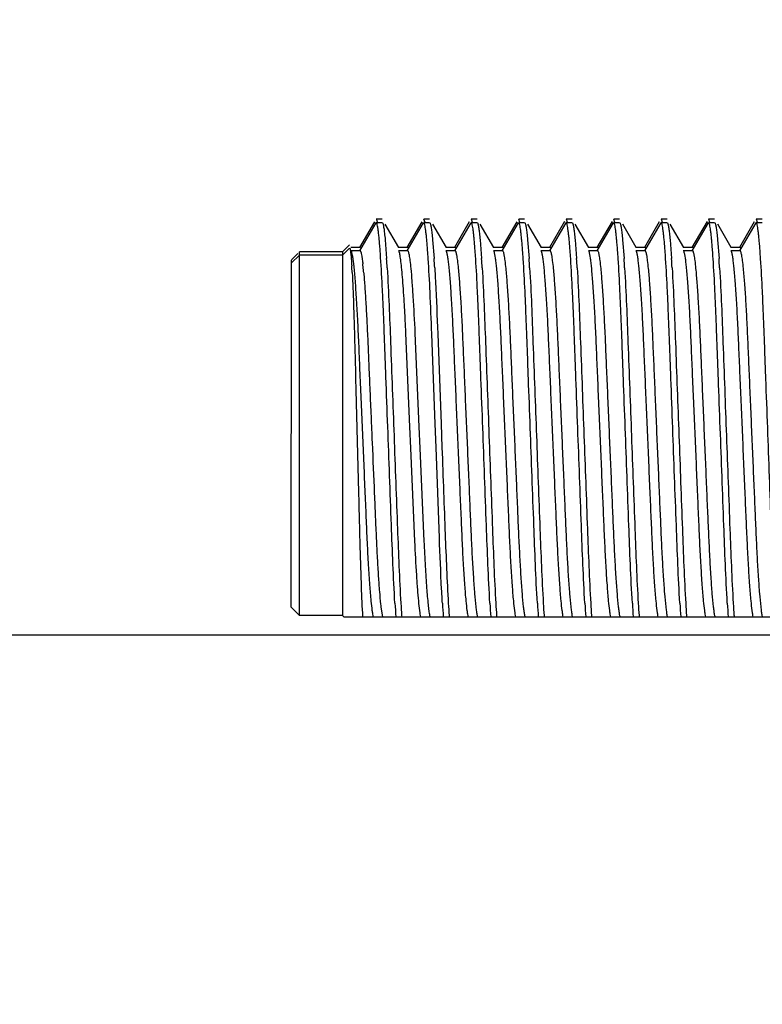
# Model space of a CAD drawing. Header units: inches. Extents: x 0 to 34, y 0 to 22.
# Tile 3 of 60: x 11.492 to 11.927, y 3.748 to 4.324. Entities that reach past the tile are written whole.
import ezdxf

# ---------------------------------------------------------------- set-up
doc = ezdxf.new("R2010")
doc.units = ezdxf.units.IN
doc.header["$LTSCALE"] = 1.87
doc.header["$MEASUREMENT"] = 0
doc.layers.get('0').update_dxf_attribs({"linetype": 'CONTINUOUS'})
doc.layers.add('DIMENSIONS', color=7, linetype='CONTINUOUS')
doc.styles.get("Standard").update_dxf_attribs({"font": 'txt', "width": 0.8})
doc.dimstyles.new('DIMSTYLE_1', dxfattribs={"dimtxt": 0.125, "dimasz": 0.18, "dimexe": 0.125, "dimexo": 0.0625, "dimgap": 0.0625, "dimtad": 0, "dimtih": 1, "dimtoh": 1, "dimdec": 3, "dimzin": 4, "dimdsep": 46, "dimtxsty": 'STANDARD', "dimblk": '_FILLED', "dimblk1": '_FILLED', "dimblk2": '_FILLED', "dimcen": 0.09, "dimadec": 0, "dimazin": 0, "dimtp": 0.01, "dimtm": 0.01, "dimtfac": 1, "dimtdec": 3, "dimtofl": 0, "dimtmove": 0, "dimatfit": 3, "dimldrblk": '_FILLED', "dimfxl": 1, "dimtolj": 1, "dimtzin": 4, "dimarcsym": 0})

# ---------------------------------------------------------------- blocks, each defined once
blk = doc.blocks.new('_FILLED')
at = {"color": 0, "linetype": 'BYBLOCK'}
blk.add_solid([(0, 0), (-1, 0.1736), (-1, -0.1736)], dxfattribs=at)
blk = doc.blocks.new('*D16')
at = {"layer": 'DIMENSIONS', "color": 2, "linetype": 'CONTINUOUS'}
for p, q in [((10.55219, 3.96419), (10.55219, 4.32419)), ((18.09765, 3.96419), (10.42719, 3.96419)), ((11.98984, 3.47294), (10.42719, 3.47294)), ((10.55219, 3.47294), (10.55219, 3.11294))]:
    blk.add_line(p, q, dxfattribs=at)
at = {"layer": 'DIMENSIONS', "color": 2, "linetype": 'CONTINUOUS', "xscale": 0.18, "yscale": 0.18, "zscale": 0.18}
for p, rotation in [((10.55219, 3.96419), 270), ((10.55219, 3.47294), 90)]:
    blk.add_blockref('_FILLED', p, dxfattribs=dict(at, rotation=rotation))
at = {"layer": 'DIMENSIONS', "color": 2, "linetype": 'CONTINUOUS', "insert": (10.55219, 3.78106), "char_height": 0.125, "width": 1.225, "attachment_point": 2, "line_spacing_factor": 0.9}
blk.add_mtext('.491{\\Ftxt.shx;\\W1.000000;\\H0.125000; }[12.48]', dxfattribs=at)

msp = doc.modelspace()

# ---------------------------------------------------------------- linework, layer by layer
at = {"color": 7, "linetype": 'CONTINUOUS'}
for p, q in [((11.70058, 4.20544), (11.69101, 4.18891)), ((11.69972, 4.20594), (11.69103, 4.19091)), ((11.70081, 4.20565), (11.70426, 4.20565)), ((11.70082, 4.20765), (11.70427, 4.20765)), ((11.71407, 4.19091), (11.70611, 4.20468)), ((11.72835, 4.20544), (11.71879, 4.18891)), ((11.7275, 4.20594), (11.7188, 4.19091)), ((11.72859, 4.20565), (11.73204, 4.20565)), ((11.7286, 4.20765), (11.73205, 4.20765)), ((11.72935, 4.20566), (11.72875, 4.20756)), ((11.74185, 4.19091), (11.73388, 4.20468)), ((11.75613, 4.20544), (11.74657, 4.18891)), ((11.75527, 4.20594), (11.74658, 4.19091)), ((11.75636, 4.20565), (11.75981, 4.20565)), ((11.75638, 4.20765), (11.75983, 4.20765)), ((11.75713, 4.20566), (11.75653, 4.20756)), ((11.76963, 4.19091), (11.76166, 4.20468)), ((11.78391, 4.20544), (11.77434, 4.18891)), ((11.78305, 4.20594), (11.77436, 4.19091)), ((11.78414, 4.20565), (11.78759, 4.20565)), ((11.78416, 4.20765), (11.78761, 4.20765)), ((11.78491, 4.20566), (11.78431, 4.20756)), ((11.7974, 4.19091), (11.78944, 4.20468)), ((11.81169, 4.20544), (11.80212, 4.18891)), ((11.81098, 4.20619), (11.80214, 4.19091)), ((11.81192, 4.20565), (11.81537, 4.20565)), ((11.81193, 4.20765), (11.81538, 4.20765)), ((11.81268, 4.20566), (11.81208, 4.20756)), ((11.82518, 4.19091), (11.81722, 4.20468)), ((11.83946, 4.20544), (11.8299, 4.18891)), ((11.83876, 4.20619), (11.82991, 4.19091)), ((11.8397, 4.20565), (11.84315, 4.20565)), ((11.83971, 4.20765), (11.84316, 4.20765)), ((11.84046, 4.20566), (11.83986, 4.20756)), ((11.85296, 4.19091), (11.845, 4.20468)), ((11.86724, 4.20544), (11.85768, 4.18891)), ((11.86639, 4.20594), (11.85769, 4.19091)), ((11.86748, 4.20565), (11.87093, 4.20565)), ((11.86749, 4.20765), (11.87094, 4.20765)), ((11.86824, 4.20566), (11.86764, 4.20756)), ((11.88074, 4.19091), (11.87277, 4.20468)), ((11.89502, 4.20544), (11.88546, 4.18891)), ((11.89431, 4.20619), (11.88547, 4.19091)), ((11.89525, 4.20565), (11.8987, 4.20565)), ((11.89527, 4.20765), (11.89872, 4.20765)), ((11.89602, 4.20566), (11.89542, 4.20756)), ((11.90851, 4.19091), (11.90055, 4.20468)), ((11.9228, 4.20544), (11.91323, 4.18891)), ((11.92194, 4.20594), (11.91325, 4.19091)), ((11.92303, 4.20565), (11.92648, 4.20565)), ((11.92305, 4.20765), (11.92649, 4.20765)), ((11.9238, 4.20566), (11.92319, 4.20756)), ((11.68521, 4.19255), (11.68107, 4.18841)), ((11.70603, 4.19548), (11.70689, 4.18446)), ((11.73381, 4.19547), (11.73467, 4.18444)), ((11.76159, 4.19547), (11.76244, 4.18444)), ((11.78937, 4.19547), (11.79022, 4.18444)), ((11.81715, 4.19547), (11.818, 4.18444)), ((11.84492, 4.19547), (11.84578, 4.18444)), ((11.8727, 4.19547), (11.87356, 4.18444)), ((11.90048, 4.19547), (11.90133, 4.18444)), ((11.65487, 4.18741), (11.65115, 4.18369)), ((11.65586, 3.97578), (11.65587, 4.18834)), ((11.68107, 4.18841), (11.65587, 4.18841)), ((11.6852, 4.19055), (11.68106, 4.18641)), ((11.68107, 4.18841), (11.68106, 3.97578)), ((11.68601, 4.18915), (11.69128, 4.18915)), ((11.68602, 4.19115), (11.6913, 4.19115)), ((11.69128, 4.18916), (11.69175, 4.18844)), ((11.6913, 4.19116), (11.69164, 4.19078)), ((11.69164, 4.19078), (11.69177, 4.19044)), ((11.71378, 4.18915), (11.71906, 4.18915)), ((11.7138, 4.19115), (11.71907, 4.19115)), ((11.74156, 4.18915), (11.74684, 4.18915)), ((11.74158, 4.19115), (11.74685, 4.19115)), ((11.76934, 4.18915), (11.77462, 4.18915)), ((11.76935, 4.19115), (11.77463, 4.19115)), ((11.79712, 4.18915), (11.80239, 4.18915)), ((11.79713, 4.19115), (11.80241, 4.19115)), ((11.8249, 4.18915), (11.83017, 4.18915)), ((11.82491, 4.19115), (11.83019, 4.19115)), ((11.85267, 4.18915), (11.85795, 4.18915)), ((11.85269, 4.19115), (11.85796, 4.19115)), ((11.88045, 4.18915), (11.88573, 4.18915)), ((11.88047, 4.19115), (11.88574, 4.19115)), ((11.90823, 4.18915), (11.9135, 4.18915)), ((11.90824, 4.19115), (11.91352, 4.19115)), ((11.65586, 4.18641), (11.65113, 4.18169)), ((11.65113, 3.98051), (11.65115, 4.18361)), ((11.68106, 4.18641), (11.65586, 4.18641)), ((11.72051, 4.08605), (11.71815, 4.14089)), ((11.72343, 4.14089), (11.72579, 4.08605)), ((11.73528, 4.08773), (11.73332, 4.14053)), ((11.73677, 4.14053), (11.73873, 4.08773)), ((11.72105, 4.07355), (11.72051, 4.08605)), ((11.72579, 4.08605), (11.72633, 4.07355)), ((11.7358, 4.0739), (11.73528, 4.08773)), ((11.73873, 4.08773), (11.73925, 4.0739)), ((11.7234, 4.01916), (11.72105, 4.07355)), ((11.72633, 4.07355), (11.72868, 4.01916)), ((11.73776, 4.02117), (11.7358, 4.0739)), ((11.65586, 3.97578), (11.65113, 3.98051)), ((11.70352, 3.98077), (11.70421, 3.97581)), ((11.68106, 3.97578), (11.65586, 3.97578)), ((11.68188, 3.97496), (11.68106, 3.97578)), ((11.68188, 3.97496), (11.97819, 3.97496)), ((11.70421, 3.97581), (11.70438, 3.97496)), ((11.71565, 3.97572), (11.71571, 3.97496)), ((11.73199, 3.97582), (11.73216, 3.97496)), ((11.74343, 3.97572), (11.74348, 3.97496)), ((11.75977, 3.97582), (11.75994, 3.97496)), ((11.77121, 3.97572), (11.77126, 3.97496)), ((11.78754, 3.97582), (11.78771, 3.97496)), ((11.79899, 3.97572), (11.79904, 3.97496)), ((11.81532, 3.97582), (11.81549, 3.97496)), ((11.82676, 3.97572), (11.82682, 3.97496)), ((11.8431, 3.97582), (11.84327, 3.97496)), ((11.85454, 3.97572), (11.85459, 3.97496)), ((11.87088, 3.97582), (11.87105, 3.97496)), ((11.88232, 3.97572), (11.88237, 3.97496)), ((11.89865, 3.97582), (11.89882, 3.97496)), ((11.9101, 3.97572), (11.91015, 3.97496)), ((11.92643, 3.97582), (11.9266, 3.97496))]:
    msp.add_line(p, q, dxfattribs=at)
for centre, radius, start, end in [((11.11654, 4.14558), 0.58818, 3.85823, 4.17255), ((11.14479, 4.14557), 0.58771, 3.79183, 4.26674), ((11.17257, 4.14557), 0.58771, 3.79183, 4.26674), ((11.20035, 4.14557), 0.58771, 3.79183, 4.26674), ((11.22813, 4.14557), 0.58771, 3.79183, 4.26674), ((11.2559, 4.14557), 0.58771, 3.79183, 4.26674), ((11.28368, 4.14557), 0.58771, 3.79183, 4.26674), ((11.31146, 4.14557), 0.58771, 3.79183, 4.26674), ((11.33924, 4.14557), 0.58771, 3.79183, 4.26674), ((11.52027, 4.16177), 0.17378, 5.92686, 6.46494), ((10.93625, 4.13334), 0.77233, 3.39166, 3.79485), ((10.96316, 4.13329), 0.7732, 3.39041, 3.79324), ((10.99094, 4.13329), 0.7732, 3.39041, 3.79324), ((11.01871, 4.13329), 0.7732, 3.39041, 3.79324), ((11.04649, 4.13329), 0.7732, 3.39041, 3.79324), ((11.07427, 4.13329), 0.7732, 3.39041, 3.79324), ((11.10205, 4.13329), 0.7732, 3.39041, 3.79324), ((11.12982, 4.13329), 0.7732, 3.39041, 3.79324), ((11.29061, 4.15547), 0.39664, 3.29818, 3.56938), ((11.19078, 4.14967), 0.49664, 3.07029, 3.3037), ((11.44465, 4.15392), 0.24981, 5.08032, 5.92732), ((11.87978, 4.00089), 0.17741, 185.99113, 186.51401), ((12.40041, 4.02369), 0.68988, 183.39122, 184.05039), ((12.47607, 4.02833), 0.76223, 183.42192, 183.95787), ((12.42747, 4.02364), 0.68916, 183.39438, 184.05053), ((12.50382, 4.02833), 0.76221, 183.422, 183.95787), ((12.45525, 4.02364), 0.68916, 183.39438, 184.05053), ((12.5316, 4.02833), 0.76221, 183.422, 183.95787), ((12.48303, 4.02364), 0.68916, 183.39438, 184.05053), ((12.55937, 4.02833), 0.76221, 183.422, 183.95787), ((12.51081, 4.02364), 0.68916, 183.39438, 184.05053), ((12.58715, 4.02833), 0.76221, 183.422, 183.95787), ((12.53858, 4.02364), 0.68916, 183.39438, 184.05053), ((12.61493, 4.02833), 0.76221, 183.422, 183.95787), ((12.56636, 4.02364), 0.68916, 183.39438, 184.05053), ((12.64271, 4.02833), 0.76221, 183.422, 183.95787), ((12.59414, 4.02364), 0.68916, 183.39438, 184.05053), ((12.67048, 4.02833), 0.76221, 183.422, 183.95787), ((12.2451, 4.00598), 0.55318, 183.00363, 183.215)]:
    msp.add_arc(centre, radius, start, end, dxfattribs=at)
for points, knots in [([(11.70317, 4.18838), (11.70307, 4.18965), (11.70289, 4.19204), (11.7026, 4.19539), (11.70231, 4.19828), (11.70203, 4.2007), (11.70175, 4.20263), (11.70149, 4.20408), (11.70126, 4.20497), (11.70106, 4.20543), (11.70096, 4.20557), (11.7009, 4.20561)], [0, 0, 0, 0, 0.218823, 0.411948, 0.578617, 0.718195, 0.830184, 0.914264, 0.97043, 0.98832, 1, 1, 1, 1]), ([(11.70157, 4.20566), (11.70152, 4.20592), (11.70143, 4.20637), (11.70127, 4.20696), (11.70111, 4.20736), (11.70099, 4.20756), (11.70092, 4.20761)], [0, 0, 0, 0, 0.377804, 0.668632, 0.874064, 1, 1, 1, 1]), ([(11.70449, 4.20544), (11.70457, 4.20531), (11.70471, 4.20494), (11.70489, 4.20427), (11.70507, 4.20337), (11.70535, 4.20171), (11.70568, 4.19905), (11.70591, 4.19677), (11.70603, 4.19548)], [0, 0, 0, 0, 0.04628, 0.114804, 0.206018, 0.319981, 0.615635, 1, 1, 1, 1]), ([(11.73087, 4.1893), (11.73079, 4.19047), (11.73061, 4.19268), (11.73034, 4.19578), (11.73007, 4.19847), (11.7298, 4.20074), (11.72954, 4.20258), (11.72929, 4.20397), (11.72907, 4.20486), (11.72888, 4.20534), (11.72879, 4.20551), (11.72874, 4.20556)], [0, 0, 0, 0, 0.214085, 0.403705, 0.5682, 0.707012, 0.819699, 0.905972, 0.965794, 0.985968, 1, 1, 1, 1]), ([(11.73227, 4.20544), (11.73235, 4.20531), (11.73249, 4.20494), (11.73266, 4.20427), (11.73285, 4.20337), (11.73313, 4.2017), (11.73346, 4.19904), (11.73369, 4.19676), (11.73381, 4.19547)], [0, 0, 0, 0, 0.046261, 0.114772, 0.20598, 0.319941, 0.615608, 1, 1, 1, 1]), ([(11.75865, 4.1893), (11.75856, 4.19047), (11.75839, 4.19268), (11.75812, 4.19578), (11.75785, 4.19847), (11.75758, 4.20074), (11.75732, 4.20258), (11.75706, 4.20397), (11.75685, 4.20486), (11.75666, 4.20534), (11.75657, 4.20551), (11.75651, 4.20556)], [0, 0, 0, 0, 0.214085, 0.403705, 0.5682, 0.707012, 0.819699, 0.905972, 0.965794, 0.985968, 1, 1, 1, 1]), ([(11.76005, 4.20544), (11.76013, 4.20531), (11.76026, 4.20494), (11.76044, 4.20427), (11.76063, 4.20337), (11.7609, 4.2017), (11.76124, 4.19904), (11.76147, 4.19676), (11.76159, 4.19547)], [0, 0, 0, 0, 0.046261, 0.114772, 0.20598, 0.319941, 0.615608, 1, 1, 1, 1]), ([(11.78643, 4.1893), (11.78634, 4.19047), (11.78617, 4.19268), (11.78589, 4.19578), (11.78562, 4.19847), (11.78536, 4.20074), (11.78509, 4.20258), (11.78484, 4.20397), (11.78462, 4.20486), (11.78444, 4.20534), (11.78434, 4.20551), (11.78429, 4.20556)], [0, 0, 0, 0, 0.214085, 0.403705, 0.5682, 0.707012, 0.819699, 0.905972, 0.965794, 0.985968, 1, 1, 1, 1]), ([(11.78783, 4.20544), (11.7879, 4.20531), (11.78804, 4.20494), (11.78822, 4.20427), (11.7884, 4.20337), (11.78868, 4.2017), (11.78902, 4.19904), (11.78925, 4.19676), (11.78937, 4.19547)], [0, 0, 0, 0, 0.046261, 0.114772, 0.20598, 0.319941, 0.615608, 1, 1, 1, 1]), ([(11.81421, 4.1893), (11.81412, 4.19047), (11.81395, 4.19268), (11.81367, 4.19578), (11.8134, 4.19847), (11.81313, 4.20074), (11.81287, 4.20258), (11.81262, 4.20397), (11.8124, 4.20486), (11.81222, 4.20534), (11.81212, 4.20551), (11.81207, 4.20556)], [0, 0, 0, 0, 0.214085, 0.403705, 0.5682, 0.707012, 0.819699, 0.905972, 0.965794, 0.985968, 1, 1, 1, 1]), ([(11.8156, 4.20544), (11.81568, 4.20531), (11.81582, 4.20494), (11.816, 4.20427), (11.81618, 4.20337), (11.81646, 4.2017), (11.81679, 4.19904), (11.81702, 4.19676), (11.81715, 4.19547)], [0, 0, 0, 0, 0.046261, 0.114772, 0.20598, 0.319941, 0.615608, 1, 1, 1, 1]), ([(11.84199, 4.1893), (11.8419, 4.19047), (11.84172, 4.19268), (11.84145, 4.19578), (11.84118, 4.19847), (11.84091, 4.20074), (11.84065, 4.20258), (11.8404, 4.20397), (11.84018, 4.20486), (11.83999, 4.20534), (11.8399, 4.20551), (11.83985, 4.20556)], [0, 0, 0, 0, 0.214085, 0.403705, 0.5682, 0.707012, 0.819699, 0.905972, 0.965794, 0.985968, 1, 1, 1, 1]), ([(11.84338, 4.20544), (11.84346, 4.20531), (11.8436, 4.20494), (11.84378, 4.20427), (11.84396, 4.20337), (11.84424, 4.2017), (11.84457, 4.19904), (11.8448, 4.19676), (11.84492, 4.19547)], [0, 0, 0, 0, 0.046261, 0.114772, 0.20598, 0.319941, 0.615608, 1, 1, 1, 1]), ([(11.86976, 4.1893), (11.86968, 4.19047), (11.8695, 4.19268), (11.86923, 4.19578), (11.86896, 4.19847), (11.86869, 4.20074), (11.86843, 4.20258), (11.86817, 4.20397), (11.86796, 4.20486), (11.86777, 4.20534), (11.86768, 4.20551), (11.86763, 4.20556)], [0, 0, 0, 0, 0.214085, 0.403705, 0.5682, 0.707012, 0.819699, 0.905972, 0.965794, 0.985968, 1, 1, 1, 1]), ([(11.87116, 4.20544), (11.87124, 4.20531), (11.87137, 4.20494), (11.87155, 4.20427), (11.87174, 4.20337), (11.87201, 4.2017), (11.87235, 4.19904), (11.87258, 4.19676), (11.8727, 4.19547)], [0, 0, 0, 0, 0.046261, 0.114772, 0.20598, 0.319941, 0.615608, 1, 1, 1, 1]), ([(11.89754, 4.1893), (11.89745, 4.19047), (11.89728, 4.19268), (11.89701, 4.19578), (11.89673, 4.19847), (11.89647, 4.20074), (11.89621, 4.20258), (11.89595, 4.20397), (11.89574, 4.20486), (11.89555, 4.20534), (11.89545, 4.20551), (11.8954, 4.20556)], [0, 0, 0, 0, 0.214085, 0.403705, 0.5682, 0.707012, 0.819699, 0.905972, 0.965794, 0.985968, 1, 1, 1, 1]), ([(11.89894, 4.20544), (11.89901, 4.20531), (11.89915, 4.20494), (11.89933, 4.20427), (11.89952, 4.20337), (11.89979, 4.2017), (11.90013, 4.19904), (11.90036, 4.19676), (11.90048, 4.19547)], [0, 0, 0, 0, 0.046261, 0.114772, 0.20598, 0.319941, 0.615608, 1, 1, 1, 1]), ([(11.92532, 4.1893), (11.92523, 4.19047), (11.92506, 4.19268), (11.92478, 4.19578), (11.92451, 4.19847), (11.92424, 4.20074), (11.92398, 4.20258), (11.92373, 4.20397), (11.92351, 4.20486), (11.92333, 4.20534), (11.92323, 4.20551), (11.92318, 4.20556)], [0, 0, 0, 0, 0.214085, 0.403705, 0.5682, 0.707012, 0.819699, 0.905972, 0.965794, 0.985968, 1, 1, 1, 1]), ([(11.68536, 4.19049), (11.68543, 4.19038), (11.68553, 4.19004), (11.68566, 4.18941), (11.68579, 4.18851), (11.68593, 4.18734), (11.68607, 4.18591), (11.68627, 4.18349), (11.6864, 4.18154), (11.68649, 4.18016)], [0, 0, 0, 0, 0.037111, 0.099274, 0.186855, 0.299808, 0.437934, 0.600935, 1, 1, 1, 1]), ([(11.69789, 3.98417), (11.69759, 3.98725), (11.69703, 3.99421), (11.6963, 4.00561), (11.69562, 4.01883), (11.69498, 4.03354), (11.6943, 4.04961), (11.69356, 4.06678), (11.6928, 4.08454), (11.69205, 4.10216), (11.69132, 4.11894), (11.69068, 4.1345), (11.69002, 4.14865), (11.68942, 4.15953), (11.68889, 4.16737), (11.68851, 4.17246), (11.68813, 4.17692), (11.68775, 4.1807), (11.68738, 4.18377), (11.68702, 4.18613), (11.68672, 4.18765), (11.68647, 4.1885), (11.68635, 4.18881), (11.68628, 4.18893)], [0, 0, 0, 0, 0.045263, 0.102076, 0.167072, 0.238774, 0.317337, 0.402241, 0.490073, 0.577241, 0.660063, 0.735623, 0.804915, 0.867172, 0.894899, 0.919859, 0.941727, 0.960303, 0.975415, 0.987017, 0.995175, 0.997994, 1, 1, 1, 1]), ([(11.69175, 4.18844), (11.69187, 4.1881), (11.69209, 4.18724), (11.69237, 4.18571), (11.69267, 4.18369), (11.69285, 4.18218), (11.69295, 4.18134)], [0, 0, 0, 0, 0.150976, 0.366849, 0.649432, 1, 1, 1, 1]), ([(11.71815, 4.14089), (11.71801, 4.144), (11.71772, 4.15003), (11.71724, 4.15868), (11.71674, 4.1665), (11.71623, 4.17331), (11.71572, 4.17896), (11.71528, 4.1829), (11.71492, 4.1854), (11.71468, 4.18678), (11.71445, 4.18783), (11.71428, 4.18842), (11.71418, 4.18865)], [0, 0, 0, 0, 0.194744, 0.377247, 0.541827, 0.684886, 0.803975, 0.896708, 0.93274, 0.961905, 0.984261, 1, 1, 1, 1]), ([(11.71906, 4.18915), (11.71915, 4.18915), (11.71929, 4.18901), (11.71941, 4.18878), (11.71958, 4.18835), (11.71978, 4.18762), (11.72013, 4.18588), (11.72056, 4.18286), (11.72085, 4.18021), (11.72101, 4.17867)], [0, 0, 0, 0, 0.025234, 0.046225, 0.073982, 0.151196, 0.258725, 0.566939, 1, 1, 1, 1]), ([(11.71907, 4.19115), (11.71918, 4.19115), (11.71934, 4.19095), (11.71948, 4.19066), (11.71955, 4.19044), (11.71959, 4.19031)], [0, 0, 0, 0, 0.325801, 0.613739, 1, 1, 1, 1]), ([(11.75344, 3.98421), (11.75314, 3.98727), (11.75259, 3.99415), (11.75187, 4.00542), (11.75119, 4.01843), (11.75057, 4.0329), (11.74989, 4.0487), (11.74917, 4.06563), (11.74842, 4.08315), (11.74767, 4.10058), (11.74695, 4.11728), (11.74629, 4.13279), (11.74567, 4.14696), (11.74497, 4.15959), (11.74434, 4.16906), (11.74381, 4.17557), (11.74343, 4.17953), (11.74306, 4.18281), (11.74271, 4.18539), (11.74236, 4.18726), (11.74211, 4.18828), (11.74196, 4.18865)], [0, 0, 0, 0, 0.044964, 0.101161, 0.165401, 0.235671, 0.313278, 0.397061, 0.48387, 0.570096, 0.652584, 0.728635, 0.797443, 0.860255, 0.913868, 0.936463, 0.95595, 0.972112, 0.984821, 0.994092, 1, 1, 1, 1]), ([(11.74684, 4.18915), (11.74693, 4.18915), (11.74707, 4.18901), (11.74719, 4.18878), (11.74736, 4.18835), (11.74755, 4.18762), (11.74791, 4.18588), (11.74834, 4.18286), (11.74863, 4.18021), (11.74878, 4.17867)], [0, 0, 0, 0, 0.025234, 0.046225, 0.073982, 0.151196, 0.258725, 0.566939, 1, 1, 1, 1]), ([(11.74685, 4.19115), (11.74696, 4.19115), (11.74712, 4.19095), (11.74725, 4.19066), (11.74733, 4.19044), (11.74737, 4.19031)], [0, 0, 0, 0, 0.325801, 0.613739, 1, 1, 1, 1]), ([(11.78122, 3.98421), (11.78092, 3.98727), (11.78037, 3.99415), (11.77965, 4.00542), (11.77897, 4.01843), (11.77835, 4.0329), (11.77767, 4.0487), (11.77694, 4.06563), (11.77619, 4.08315), (11.77545, 4.10058), (11.77473, 4.11728), (11.77407, 4.13279), (11.77345, 4.14696), (11.77275, 4.15959), (11.77212, 4.16906), (11.77158, 4.17557), (11.77121, 4.17953), (11.77084, 4.18281), (11.77048, 4.18539), (11.77014, 4.18726), (11.76989, 4.18828), (11.76974, 4.18865)], [0, 0, 0, 0, 0.044964, 0.101161, 0.165401, 0.235671, 0.313278, 0.397061, 0.48387, 0.570096, 0.652584, 0.728635, 0.797443, 0.860255, 0.913868, 0.936463, 0.95595, 0.972112, 0.984821, 0.994092, 1, 1, 1, 1]), ([(11.77462, 4.18915), (11.77471, 4.18915), (11.77485, 4.18901), (11.77496, 4.18878), (11.77513, 4.18835), (11.77533, 4.18762), (11.77569, 4.18588), (11.77612, 4.18286), (11.77641, 4.18021), (11.77656, 4.17867)], [0, 0, 0, 0, 0.025234, 0.046225, 0.073982, 0.151196, 0.258725, 0.566939, 1, 1, 1, 1]), ([(11.77463, 4.19115), (11.77474, 4.19115), (11.7749, 4.19095), (11.77503, 4.19066), (11.77511, 4.19044), (11.77515, 4.19031)], [0, 0, 0, 0, 0.325801, 0.613739, 1, 1, 1, 1]), ([(11.80899, 3.98421), (11.8087, 3.98727), (11.80814, 3.99415), (11.80742, 4.00542), (11.80675, 4.01843), (11.80613, 4.0329), (11.80545, 4.0487), (11.80472, 4.06563), (11.80397, 4.08315), (11.80323, 4.10058), (11.80251, 4.11728), (11.80185, 4.13279), (11.80122, 4.14696), (11.80053, 4.15959), (11.79989, 4.16906), (11.79936, 4.17557), (11.79899, 4.17953), (11.79862, 4.18281), (11.79826, 4.18539), (11.79792, 4.18726), (11.79767, 4.18828), (11.79752, 4.18865)], [0, 0, 0, 0, 0.044964, 0.101161, 0.165401, 0.235671, 0.313278, 0.397061, 0.48387, 0.570096, 0.652584, 0.728635, 0.797443, 0.860255, 0.913868, 0.936463, 0.95595, 0.972112, 0.984821, 0.994092, 1, 1, 1, 1]), ([(11.80239, 4.18915), (11.80248, 4.18915), (11.80262, 4.18901), (11.80274, 4.18878), (11.80291, 4.18835), (11.80311, 4.18762), (11.80347, 4.18588), (11.8039, 4.18286), (11.80419, 4.18021), (11.80434, 4.17867)], [0, 0, 0, 0, 0.025234, 0.046225, 0.073982, 0.151196, 0.258725, 0.566939, 1, 1, 1, 1]), ([(11.80241, 4.19115), (11.80252, 4.19115), (11.80268, 4.19095), (11.80281, 4.19066), (11.80289, 4.19044), (11.80293, 4.19031)], [0, 0, 0, 0, 0.325801, 0.613739, 1, 1, 1, 1]), ([(11.83677, 3.98421), (11.83647, 3.98727), (11.83592, 3.99415), (11.8352, 4.00542), (11.83452, 4.01843), (11.8339, 4.0329), (11.83323, 4.0487), (11.8325, 4.06563), (11.83175, 4.08315), (11.831, 4.10058), (11.83029, 4.11728), (11.82963, 4.13279), (11.829, 4.14696), (11.82831, 4.15959), (11.82767, 4.16906), (11.82714, 4.17557), (11.82677, 4.17953), (11.8264, 4.18281), (11.82604, 4.18539), (11.8257, 4.18726), (11.82545, 4.18828), (11.8253, 4.18865)], [0, 0, 0, 0, 0.044964, 0.101161, 0.165401, 0.235671, 0.313278, 0.397061, 0.48387, 0.570096, 0.652584, 0.728635, 0.797443, 0.860255, 0.913868, 0.936463, 0.95595, 0.972112, 0.984821, 0.994092, 1, 1, 1, 1]), ([(11.83017, 4.18915), (11.83026, 4.18915), (11.8304, 4.18901), (11.83052, 4.18878), (11.83069, 4.18835), (11.83089, 4.18762), (11.83124, 4.18588), (11.83167, 4.18286), (11.83196, 4.18021), (11.83212, 4.17867)], [0, 0, 0, 0, 0.025234, 0.046225, 0.073982, 0.151196, 0.258725, 0.566939, 1, 1, 1, 1]), ([(11.83019, 4.19115), (11.8303, 4.19115), (11.83045, 4.19095), (11.83059, 4.19066), (11.83066, 4.19044), (11.8307, 4.19031)], [0, 0, 0, 0, 0.325801, 0.613739, 1, 1, 1, 1]), ([(11.86455, 3.98421), (11.86425, 3.98727), (11.8637, 3.99415), (11.86298, 4.00542), (11.8623, 4.01843), (11.86168, 4.0329), (11.861, 4.0487), (11.86028, 4.06563), (11.85953, 4.08315), (11.85878, 4.10058), (11.85807, 4.11728), (11.8574, 4.13279), (11.85678, 4.14696), (11.85609, 4.15959), (11.85545, 4.16906), (11.85492, 4.17557), (11.85454, 4.17953), (11.85417, 4.18281), (11.85382, 4.18539), (11.85348, 4.18726), (11.85322, 4.18828), (11.85307, 4.18865)], [0, 0, 0, 0, 0.044964, 0.101161, 0.165401, 0.235671, 0.313278, 0.397061, 0.48387, 0.570096, 0.652584, 0.728635, 0.797443, 0.860255, 0.913868, 0.936463, 0.95595, 0.972112, 0.984821, 0.994092, 1, 1, 1, 1]), ([(11.85795, 4.18915), (11.85804, 4.18915), (11.85818, 4.18901), (11.8583, 4.18878), (11.85847, 4.18835), (11.85866, 4.18762), (11.85902, 4.18588), (11.85945, 4.18286), (11.85974, 4.18021), (11.85989, 4.17867)], [0, 0, 0, 0, 0.025234, 0.046225, 0.073982, 0.151196, 0.258725, 0.566939, 1, 1, 1, 1]), ([(11.85796, 4.19115), (11.85807, 4.19115), (11.85823, 4.19095), (11.85837, 4.19066), (11.85844, 4.19044), (11.85848, 4.19031)], [0, 0, 0, 0, 0.325801, 0.613739, 1, 1, 1, 1]), ([(11.89233, 3.98421), (11.89203, 3.98727), (11.89148, 3.99415), (11.89076, 4.00542), (11.89008, 4.01843), (11.88946, 4.0329), (11.88878, 4.0487), (11.88806, 4.06563), (11.8873, 4.08315), (11.88656, 4.10058), (11.88584, 4.11728), (11.88518, 4.13279), (11.88456, 4.14696), (11.88386, 4.15959), (11.88323, 4.16906), (11.88269, 4.17557), (11.88232, 4.17953), (11.88195, 4.18281), (11.88159, 4.18539), (11.88125, 4.18726), (11.881, 4.18828), (11.88085, 4.18865)], [0, 0, 0, 0, 0.044964, 0.101161, 0.165401, 0.235671, 0.313278, 0.397061, 0.48387, 0.570096, 0.652584, 0.728635, 0.797443, 0.860255, 0.913868, 0.936463, 0.95595, 0.972112, 0.984821, 0.994092, 1, 1, 1, 1]), ([(11.88573, 4.18915), (11.88582, 4.18915), (11.88596, 4.18901), (11.88608, 4.18878), (11.88625, 4.18835), (11.88644, 4.18762), (11.8868, 4.18588), (11.88723, 4.18286), (11.88752, 4.18021), (11.88767, 4.17867)], [0, 0, 0, 0, 0.025234, 0.046225, 0.073982, 0.151196, 0.258725, 0.566939, 1, 1, 1, 1]), ([(11.88574, 4.19115), (11.88585, 4.19115), (11.88601, 4.19095), (11.88614, 4.19066), (11.88622, 4.19044), (11.88626, 4.19031)], [0, 0, 0, 0, 0.325801, 0.613739, 1, 1, 1, 1]), ([(11.9201, 3.98421), (11.91981, 3.98727), (11.91926, 3.99415), (11.91854, 4.00542), (11.91786, 4.01843), (11.91724, 4.0329), (11.91656, 4.0487), (11.91583, 4.06563), (11.91508, 4.08315), (11.91434, 4.10058), (11.91362, 4.11728), (11.91296, 4.13279), (11.91233, 4.14696), (11.91164, 4.15959), (11.91101, 4.16906), (11.91047, 4.17557), (11.9101, 4.17953), (11.90973, 4.18281), (11.90937, 4.18539), (11.90903, 4.18726), (11.90878, 4.18828), (11.90863, 4.18865)], [0, 0, 0, 0, 0.044964, 0.101161, 0.165401, 0.235671, 0.313278, 0.397061, 0.48387, 0.570096, 0.652584, 0.728635, 0.797443, 0.860255, 0.913868, 0.936463, 0.95595, 0.972112, 0.984821, 0.994092, 1, 1, 1, 1]), ([(11.9135, 4.18915), (11.9136, 4.18915), (11.91373, 4.18901), (11.91385, 4.18878), (11.91402, 4.18835), (11.91422, 4.18762), (11.91458, 4.18588), (11.91501, 4.18286), (11.9153, 4.18021), (11.91545, 4.17867)], [0, 0, 0, 0, 0.025234, 0.046225, 0.073982, 0.151196, 0.258725, 0.566939, 1, 1, 1, 1]), ([(11.91352, 4.19115), (11.91363, 4.19115), (11.91379, 4.19095), (11.91392, 4.19066), (11.914, 4.19044), (11.91404, 4.19031)], [0, 0, 0, 0, 0.325801, 0.613739, 1, 1, 1, 1]), ([(11.71174, 3.98288), (11.71083, 3.99814), (11.70956, 4.03256), (11.70791, 4.07668), (11.70667, 4.11016), (11.70597, 4.12892), (11.70549, 4.14212), (11.70501, 4.15446), (11.70437, 4.16871), (11.70382, 4.17883), (11.70339, 4.18516)], [0, 0, 0, 0, 0.226603, 0.510316, 0.654156, 0.723027, 0.788565, 0.849851, 0.906029, 1, 1, 1, 1]), ([(11.73332, 4.14053), (11.73302, 4.14865), (11.73243, 4.16329), (11.73165, 4.17793), (11.73122, 4.18444)], [0, 0, 0, 0, 0.554814, 1, 1, 1, 1]), ([(11.7673, 3.98283), (11.76639, 3.998), (11.76513, 4.0322), (11.76349, 4.07606), (11.76226, 4.10937), (11.76156, 4.12808), (11.76107, 4.14126), (11.7606, 4.1536), (11.75996, 4.1679), (11.75942, 4.17807), (11.759, 4.18444)], [0, 0, 0, 0, 0.225877, 0.508844, 0.652558, 0.721469, 0.78713, 0.848628, 0.905114, 1, 1, 1, 1]), ([(11.79508, 3.98283), (11.79417, 3.998), (11.7929, 4.0322), (11.79127, 4.07606), (11.79003, 4.10937), (11.78934, 4.12808), (11.78885, 4.14126), (11.78838, 4.1536), (11.78774, 4.1679), (11.7872, 4.17807), (11.78677, 4.18444)], [0, 0, 0, 0, 0.225877, 0.508844, 0.652558, 0.721469, 0.78713, 0.848628, 0.905114, 1, 1, 1, 1]), ([(11.82285, 3.98283), (11.82195, 3.998), (11.82068, 4.0322), (11.81905, 4.07606), (11.81781, 4.10937), (11.81711, 4.12808), (11.81663, 4.14126), (11.81616, 4.1536), (11.81552, 4.1679), (11.81497, 4.17807), (11.81455, 4.18444)], [0, 0, 0, 0, 0.225877, 0.508844, 0.652558, 0.721469, 0.78713, 0.848628, 0.905114, 1, 1, 1, 1]), ([(11.85063, 3.98283), (11.84972, 3.998), (11.84846, 4.0322), (11.84683, 4.07606), (11.84559, 4.10937), (11.84489, 4.12808), (11.84441, 4.14126), (11.84394, 4.1536), (11.8433, 4.1679), (11.84275, 4.17807), (11.84233, 4.18444)], [0, 0, 0, 0, 0.225877, 0.508844, 0.652558, 0.721469, 0.78713, 0.848628, 0.905114, 1, 1, 1, 1]), ([(11.87841, 3.98283), (11.8775, 3.998), (11.87624, 4.0322), (11.8746, 4.07606), (11.87337, 4.10937), (11.87267, 4.12808), (11.87218, 4.14126), (11.87171, 4.1536), (11.87107, 4.1679), (11.87053, 4.17807), (11.87011, 4.18444)], [0, 0, 0, 0, 0.225877, 0.508844, 0.652558, 0.721469, 0.78713, 0.848628, 0.905114, 1, 1, 1, 1]), ([(11.90619, 3.98283), (11.90528, 3.998), (11.90402, 4.0322), (11.90238, 4.07606), (11.90114, 4.10937), (11.90045, 4.12808), (11.89996, 4.14126), (11.89949, 4.1536), (11.89885, 4.1679), (11.89831, 4.17807), (11.89788, 4.18444)], [0, 0, 0, 0, 0.225877, 0.508844, 0.652558, 0.721469, 0.78713, 0.848628, 0.905114, 1, 1, 1, 1]), ([(11.93397, 3.98283), (11.93306, 3.998), (11.93179, 4.0322), (11.93016, 4.07606), (11.92892, 4.10937), (11.92823, 4.12808), (11.92774, 4.14126), (11.92727, 4.1536), (11.92663, 4.1679), (11.92608, 4.17807), (11.92566, 4.18444)], [0, 0, 0, 0, 0.225877, 0.508844, 0.652558, 0.721469, 0.78713, 0.848628, 0.905114, 1, 1, 1, 1]), ([(11.68671, 4.17627), (11.68704, 4.17017), (11.68743, 4.16025), (11.68789, 4.14611), (11.68836, 4.1287), (11.68897, 4.10508), (11.68974, 4.07574), (11.69037, 4.05103), (11.69085, 4.03187), (11.69127, 4.01486), (11.69182, 3.99665), (11.69237, 3.98291), (11.69268, 3.977)], [0, 0, 0, 0, 0.091916, 0.149323, 0.212979, 0.353996, 0.504767, 0.654658, 0.725948, 0.793111, 0.910813, 1, 1, 1, 1]), ([(11.69348, 4.17604), (11.69372, 4.17329), (11.69419, 4.16723), (11.69482, 4.15743), (11.69541, 4.14634), (11.69596, 4.13418), (11.69651, 4.12102), (11.69712, 4.1069), (11.69776, 4.09204), (11.69862, 4.07199), (11.69945, 4.05239), (11.70025, 4.03372), (11.7008, 4.0211), (11.70137, 4.00952), (11.70198, 3.99911), (11.70261, 3.99018), (11.70309, 3.98477), (11.70334, 3.98237)], [0, 0, 0, 0, 0.04271, 0.09403, 0.151899, 0.214543, 0.282287, 0.355689, 0.433174, 0.51238, 0.666085, 0.736592, 0.801462, 0.861515, 0.916021, 0.962691, 1, 1, 1, 1]), ([(11.70723, 4.17903), (11.70809, 4.16451), (11.70932, 4.13177), (11.71121, 4.08085), (11.71309, 4.02998), (11.71433, 3.99731), (11.71519, 3.98283)], [0, 0, 0, 0, 0.222322, 0.500525, 0.77845, 1, 1, 1, 1]), ([(11.72101, 4.17867), (11.72125, 4.17625), (11.7217, 4.17085), (11.72257, 4.15826), (11.7231, 4.14809), (11.72343, 4.14089)], [0, 0, 0, 0, 0.192789, 0.428853, 1, 1, 1, 1]), ([(11.73501, 4.17901), (11.73517, 4.17624), (11.73588, 4.16341), (11.7364, 4.15058), (11.73677, 4.14053)], [0, 0, 0, 0, 0.216492, 1, 1, 1, 1]), ([(11.74878, 4.17867), (11.74906, 4.17584), (11.74959, 4.16947), (11.75028, 4.159), (11.75094, 4.14688), (11.75154, 4.13338), (11.75217, 4.11865), (11.75309, 4.09714), (11.75404, 4.07503), (11.75498, 4.05307), (11.75564, 4.03763), (11.75625, 4.02339), (11.75687, 4.01042), (11.75755, 3.9989), (11.75824, 3.98918), (11.75886, 3.98243), (11.75938, 3.97823), (11.75963, 3.97655), (11.75977, 3.97582)], [0, 0, 0, 0, 0.041949, 0.094322, 0.154991, 0.221101, 0.293837, 0.37268, 0.538981, 0.62063, 0.697247, 0.767108, 0.83112, 0.888877, 0.937578, 0.974896, 0.989011, 1, 1, 1, 1]), ([(11.76279, 4.17901), (11.76365, 4.16449), (11.76488, 4.13175), (11.76677, 4.08083), (11.76865, 4.02997), (11.76988, 3.99731), (11.77075, 3.98283)], [0, 0, 0, 0, 0.222356, 0.500558, 0.778467, 1, 1, 1, 1]), ([(11.77656, 4.17867), (11.77684, 4.17584), (11.77737, 4.16947), (11.77806, 4.159), (11.77872, 4.14688), (11.77932, 4.13338), (11.77995, 4.11865), (11.78087, 4.09714), (11.78182, 4.07503), (11.78276, 4.05307), (11.78342, 4.03763), (11.78402, 4.02339), (11.78465, 4.01042), (11.78532, 3.9989), (11.78602, 3.98918), (11.78664, 3.98243), (11.78716, 3.97823), (11.78741, 3.97655), (11.78754, 3.97582)], [0, 0, 0, 0, 0.041949, 0.094322, 0.154991, 0.221101, 0.293837, 0.37268, 0.538981, 0.62063, 0.697247, 0.767108, 0.83112, 0.888877, 0.937578, 0.974896, 0.989011, 1, 1, 1, 1]), ([(11.79056, 4.17901), (11.79143, 4.16449), (11.79265, 4.13175), (11.79454, 4.08083), (11.79643, 4.02997), (11.79766, 3.99731), (11.79853, 3.98283)], [0, 0, 0, 0, 0.222356, 0.500558, 0.778467, 1, 1, 1, 1]), ([(11.80434, 4.17867), (11.80462, 4.17584), (11.80515, 4.16947), (11.80584, 4.159), (11.8065, 4.14688), (11.8071, 4.13338), (11.80773, 4.11865), (11.80865, 4.09714), (11.8096, 4.07503), (11.81054, 4.05307), (11.8112, 4.03763), (11.8118, 4.02339), (11.81242, 4.01042), (11.8131, 3.9989), (11.8138, 3.98918), (11.81442, 3.98243), (11.81493, 3.97823), (11.81519, 3.97655), (11.81532, 3.97582)], [0, 0, 0, 0, 0.041949, 0.094322, 0.154991, 0.221101, 0.293837, 0.37268, 0.538981, 0.62063, 0.697247, 0.767108, 0.83112, 0.888877, 0.937578, 0.974896, 0.989011, 1, 1, 1, 1]), ([(11.81834, 4.17901), (11.81921, 4.16449), (11.82043, 4.13175), (11.82232, 4.08083), (11.82421, 4.02997), (11.82544, 3.99731), (11.8263, 3.98283)], [0, 0, 0, 0, 0.222356, 0.500558, 0.778467, 1, 1, 1, 1]), ([(11.83212, 4.17867), (11.8324, 4.17584), (11.83292, 4.16947), (11.83362, 4.159), (11.83428, 4.14688), (11.83488, 4.13338), (11.8355, 4.11865), (11.83643, 4.09714), (11.83737, 4.07503), (11.83831, 4.05307), (11.83898, 4.03763), (11.83958, 4.02339), (11.8402, 4.01042), (11.84088, 3.9989), (11.84158, 3.98918), (11.8422, 3.98243), (11.84271, 3.97823), (11.84297, 3.97655), (11.8431, 3.97582)], [0, 0, 0, 0, 0.041949, 0.094322, 0.154991, 0.221101, 0.293837, 0.37268, 0.538981, 0.62063, 0.697247, 0.767108, 0.83112, 0.888877, 0.937578, 0.974896, 0.989011, 1, 1, 1, 1]), ([(11.84612, 4.17901), (11.84698, 4.16449), (11.84821, 4.13175), (11.8501, 4.08083), (11.85198, 4.02997), (11.85321, 3.99731), (11.85408, 3.98283)], [0, 0, 0, 0, 0.222356, 0.500558, 0.778467, 1, 1, 1, 1]), ([(11.85989, 4.17867), (11.86018, 4.17584), (11.8607, 4.16947), (11.86139, 4.159), (11.86206, 4.14688), (11.86265, 4.13338), (11.86328, 4.11865), (11.8642, 4.09714), (11.86515, 4.07503), (11.86609, 4.05307), (11.86676, 4.03763), (11.86736, 4.02339), (11.86798, 4.01042), (11.86866, 3.9989), (11.86935, 3.98918), (11.86997, 3.98243), (11.87049, 3.97823), (11.87074, 3.97655), (11.87088, 3.97582)], [0, 0, 0, 0, 0.041949, 0.094322, 0.154991, 0.221101, 0.293837, 0.37268, 0.538981, 0.62063, 0.697247, 0.767108, 0.83112, 0.888877, 0.937578, 0.974896, 0.989011, 1, 1, 1, 1]), ([(11.8739, 4.17901), (11.87476, 4.16449), (11.87599, 4.13175), (11.87788, 4.08083), (11.87976, 4.02997), (11.88099, 3.99731), (11.88186, 3.98283)], [0, 0, 0, 0, 0.222356, 0.500558, 0.778467, 1, 1, 1, 1]), ([(11.88767, 4.17867), (11.88795, 4.17584), (11.88848, 4.16947), (11.88917, 4.159), (11.88983, 4.14688), (11.89043, 4.13338), (11.89106, 4.11865), (11.89198, 4.09714), (11.89293, 4.07503), (11.89387, 4.05307), (11.89453, 4.03763), (11.89514, 4.02339), (11.89576, 4.01042), (11.89643, 3.9989), (11.89713, 3.98918), (11.89775, 3.98243), (11.89827, 3.97823), (11.89852, 3.97655), (11.89865, 3.97582)], [0, 0, 0, 0, 0.041949, 0.094322, 0.154991, 0.221101, 0.293837, 0.37268, 0.538981, 0.62063, 0.697247, 0.767108, 0.83112, 0.888877, 0.937578, 0.974896, 0.989011, 1, 1, 1, 1]), ([(11.90167, 4.17901), (11.90254, 4.16449), (11.90377, 4.13175), (11.90565, 4.08083), (11.90754, 4.02997), (11.90877, 3.99731), (11.90964, 3.98283)], [0, 0, 0, 0, 0.222356, 0.500558, 0.778467, 1, 1, 1, 1]), ([(11.91545, 4.17867), (11.91573, 4.17584), (11.91626, 4.16947), (11.91695, 4.159), (11.91761, 4.14688), (11.91821, 4.13338), (11.91884, 4.11865), (11.91976, 4.09714), (11.92071, 4.07503), (11.92165, 4.05307), (11.92231, 4.03763), (11.92291, 4.02339), (11.92353, 4.01042), (11.92421, 3.9989), (11.92491, 3.98918), (11.92553, 3.98243), (11.92604, 3.97823), (11.9263, 3.97655), (11.92643, 3.97582)], [0, 0, 0, 0, 0.041949, 0.094322, 0.154991, 0.221101, 0.293837, 0.37268, 0.538981, 0.62063, 0.697247, 0.767108, 0.83112, 0.888877, 0.937578, 0.974896, 0.989011, 1, 1, 1, 1]), ([(11.73925, 4.0739), (11.73957, 4.0652), (11.7402, 4.0483), (11.74132, 4.01794), (11.74217, 3.99628), (11.74297, 3.98283)], [0, 0, 0, 0, 0.286556, 0.556637, 1, 1, 1, 1]), ([(11.73952, 3.98283), (11.73936, 3.98559), (11.73865, 3.99837), (11.73813, 4.01115), (11.73776, 4.02117)], [0, 0, 0, 0, 0.216192, 1, 1, 1, 1]), ([(11.72566, 3.98421), (11.72544, 3.98649), (11.72501, 3.99154), (11.72421, 4.00319), (11.72371, 4.01256), (11.7234, 4.01916)], [0, 0, 0, 0, 0.196265, 0.433917, 1, 1, 1, 1]), ([(11.72868, 4.01916), (11.72891, 4.01422), (11.72938, 4.00506), (11.73019, 3.99269), (11.73091, 3.98406), (11.73152, 3.97877), (11.73183, 3.9767), (11.73199, 3.97582)], [0, 0, 0, 0, 0.340817, 0.63288, 0.855713, 0.937954, 1, 1, 1, 1]), ([(11.6991, 3.97496), (11.69899, 3.97548), (11.69877, 3.9767), (11.69834, 3.97977), (11.69807, 3.98231), (11.69789, 3.98417)], [0, 0, 0, 0, 0.173471, 0.398876, 1, 1, 1, 1]), ([(11.72688, 3.97496), (11.72677, 3.97548), (11.72655, 3.97671), (11.72611, 3.97979), (11.72584, 3.98235), (11.72566, 3.98421)], [0, 0, 0, 0, 0.173279, 0.398334, 1, 1, 1, 1]), ([(11.75466, 3.97496), (11.75455, 3.97548), (11.75433, 3.97671), (11.75389, 3.97979), (11.75362, 3.98235), (11.75344, 3.98421)], [0, 0, 0, 0, 0.173279, 0.398334, 1, 1, 1, 1]), ([(11.78244, 3.97496), (11.78232, 3.97548), (11.78211, 3.97671), (11.78167, 3.97979), (11.7814, 3.98235), (11.78122, 3.98421)], [0, 0, 0, 0, 0.173279, 0.398334, 1, 1, 1, 1]), ([(11.81022, 3.97496), (11.8101, 3.97548), (11.80988, 3.97671), (11.80944, 3.97979), (11.80917, 3.98235), (11.80899, 3.98421)], [0, 0, 0, 0, 0.173279, 0.398334, 1, 1, 1, 1]), ([(11.83799, 3.97496), (11.83788, 3.97548), (11.83766, 3.97671), (11.83722, 3.97979), (11.83695, 3.98235), (11.83677, 3.98421)], [0, 0, 0, 0, 0.173279, 0.398334, 1, 1, 1, 1]), ([(11.86577, 3.97496), (11.86566, 3.97548), (11.86544, 3.97671), (11.865, 3.97979), (11.86473, 3.98235), (11.86455, 3.98421)], [0, 0, 0, 0, 0.173279, 0.398334, 1, 1, 1, 1]), ([(11.89355, 3.97496), (11.89343, 3.97548), (11.89322, 3.97671), (11.89278, 3.97979), (11.89251, 3.98235), (11.89233, 3.98421)], [0, 0, 0, 0, 0.173279, 0.398334, 1, 1, 1, 1]), ([(11.92133, 3.97496), (11.92121, 3.97548), (11.92099, 3.97671), (11.92056, 3.97979), (11.92028, 3.98235), (11.9201, 3.98421)], [0, 0, 0, 0, 0.173279, 0.398334, 1, 1, 1, 1])]:
    msp.add_open_spline(points, degree=3, knots=knots, dxfattribs=at)

# ---------------------------------------------------------------- dimensions: what is measured, and where the dimension line sits
at = {"layer": 'DIMENSIONS', "color": 2, "linetype": 'CONTINUOUS'}
dim = msp.add_linear_dim(base=(10.55219, 3.96419), p1=(12.05234, 3.47294), p2=(18.16015, 3.96419), angle=90, dimstyle='DIMSTYLE_1', dxfattribs=at)
dim.commit()
dim.dimension.update_dxf_attribs({"geometry": '*D16', "text_midpoint": (10.55219, 3.71856), "dimtype": 160})

doc.saveas('drawing.dxf')
